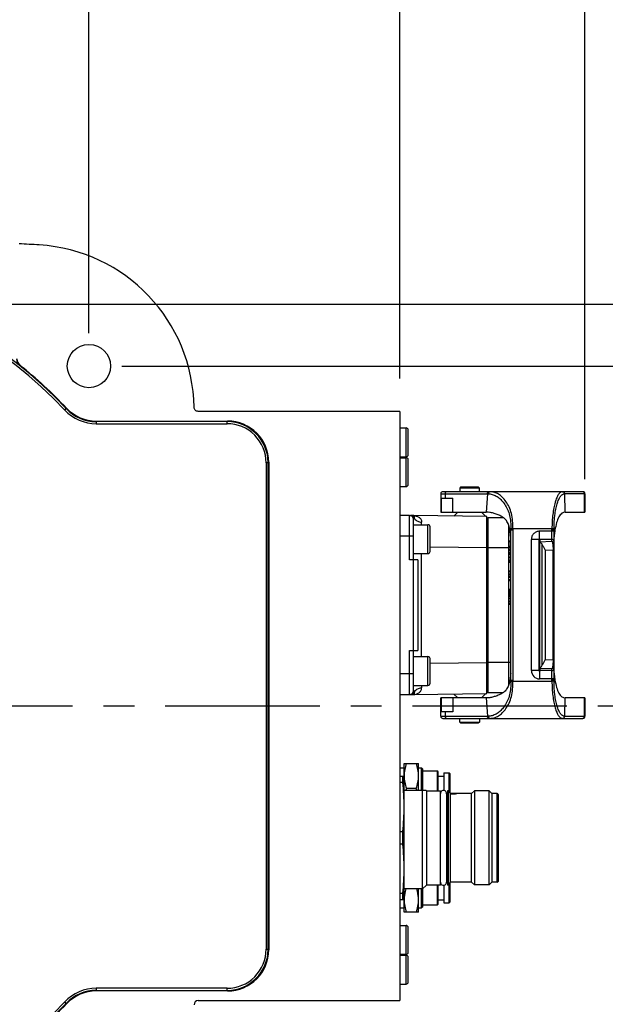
# Model space of a CAD drawing. Header units: millimetres. Extents: x 5828 to 6704, y 123 to 421.
# Tile 90 of 145: x 6426 to 6433, y 306 to 318. Entities that reach past the tile are written whole.
import ezdxf

# ---------------------------------------------------------------- set-up
doc = ezdxf.new("R2010")
doc.units = ezdxf.units.MM
doc.linetypes.add('CENTER', pattern=[0.6, 0.375, -0.075, 0.075, -0.075])
for name, color, linetype in [('中心线', 7, 'Continuous'), ('外形图', 7, 'Continuous'), ('尺寸标注', 7, 'Continuous')]:
    doc.layers.add(name, color=color, linetype=linetype)
doc.styles.add('微软雅黑', font='msyh.ttc', dxfattribs={"height": 1.5})
doc.dimstyles.new('尺寸标注_1_20比例', dxfattribs={"dimtxt": 1.5, "dimasz": 1.25, "dimexe": 0.5, "dimexo": 0.4, "dimgap": 0.5, "dimtad": 1, "dimdec": 1, "dimlfac": 20, "dimdsep": 46, "dimtxsty": '微软雅黑', "dimcen": 0.09, "dimadec": 0, "dimazin": 0, "dimtp": 0.01, "dimtm": 0.01, "dimtfac": 1, "dimtdec": 1, "dimtofl": 0, "dimtmove": 0, "dimatfit": 3, "dimfxl": 1, "dimtolj": 1, "dimarcsym": 0})

# ---------------------------------------------------------------- blocks, each defined once
blk = doc.blocks.new('*D1086')
at = {"layer": 'Defpoints', "color": 0}
for p in [(6426.729, 320.296), (6418.479, 313.64), (6426.729, 313.64)]:
    blk.add_point(p, dxfattribs=at)
at = {"layer": '尺寸标注', "color": 0, "lineweight": -2}
for p, q in [((6418.479, 314.04), (6418.479, 320.796)), ((6426.729, 314.04), (6426.729, 320.796)), ((6419.729, 320.296), (6425.479, 320.296))]:
    blk.add_line(p, q, dxfattribs=at)
at = {"layer": '尺寸标注', "color": 0}
for points in [[(6419.729, 320.505), (6419.729, 320.088), (6418.479, 320.296)], [(6425.479, 320.088), (6425.479, 320.505), (6426.729, 320.296)]]:
    blk.add_solid(points, dxfattribs=at)
at = {"layer": '尺寸标注', "color": 0, "insert": (6422.604, 321.576), "char_height": 1.5, "attachment_point": 5, "style": '微软雅黑'}
blk.add_mtext('\\A1;165', dxfattribs=at)
blk = doc.blocks.new('*D1087')
at = {"layer": 'Defpoints', "color": 0}
for p in [(6430.504, 323.641), (6430.504, 313.09), (6416.954, 309.515)]:
    blk.add_point(p, dxfattribs=at)
at = {"layer": '尺寸标注', "color": 0, "lineweight": -2}
for p, q in [((6416.954, 309.915), (6416.954, 324.141)), ((6430.504, 313.49), (6430.504, 324.141)), ((6418.204, 323.641), (6429.254, 323.641))]:
    blk.add_line(p, q, dxfattribs=at)
at = {"layer": '尺寸标注', "color": 0}
for points in [[(6418.204, 323.85), (6418.204, 323.433), (6416.954, 323.641)], [(6429.254, 323.433), (6429.254, 323.85), (6430.504, 323.641)]]:
    blk.add_solid(points, dxfattribs=at)
at = {"layer": '尺寸标注', "color": 0, "insert": (6423.729, 324.908), "char_height": 1.5, "attachment_point": 5, "style": '微软雅黑'}
blk.add_mtext('\\A1;271', dxfattribs=at)
blk = doc.blocks.new('*D1088')
at = {"layer": 'Defpoints', "color": 0}
for p in [(6432.749, 323.641), (6430.504, 313.09), (6432.749, 311.868)]:
    blk.add_point(p, dxfattribs=at)
at = {"layer": '尺寸标注', "color": 0, "lineweight": -2}
for p, q in [((6430.504, 313.49), (6430.504, 324.141)), ((6432.749, 312.268), (6432.749, 324.141)), ((6429.254, 323.641), (6428.004, 323.641)), ((6433.999, 323.641), (6438.417, 323.641))]:
    blk.add_line(p, q, dxfattribs=at)
at = {"layer": '尺寸标注', "color": 0}
for points in [[(6429.254, 323.433), (6429.254, 323.85), (6430.504, 323.641)], [(6433.999, 323.85), (6433.999, 323.433), (6432.749, 323.641)]]:
    blk.add_solid(points, dxfattribs=at)
at = {"layer": '尺寸标注', "color": 0, "insert": (6436.833, 324.904), "char_height": 1.5, "attachment_point": 5, "style": '微软雅黑'}
blk.add_mtext('\\A1;\\A1;45', dxfattribs=at)
blk = doc.blocks.new('*D1089')
at = {"layer": 'Defpoints', "color": 0}
for p in [(6426.729, 313.64), (6426.729, 305.39), (6437.725, 305.39)]:
    blk.add_point(p, dxfattribs=at)
at = {"layer": '尺寸标注', "color": 0, "lineweight": -2}
for p, q in [((6427.129, 313.64), (6438.225, 313.64)), ((6437.725, 312.39), (6437.725, 306.64)), ((6427.129, 305.39), (6438.225, 305.39))]:
    blk.add_line(p, q, dxfattribs=at)
at = {"layer": '尺寸标注', "color": 0}
for points in [[(6437.934, 312.39), (6437.517, 312.39), (6437.725, 313.64)], [(6437.517, 306.64), (6437.934, 306.64), (6437.725, 305.39)]]:
    blk.add_solid(points, dxfattribs=at)
at = {"layer": '尺寸标注', "color": 0, "insert": (6436.446, 309.515), "char_height": 1.5, "attachment_point": 5, "rotation": 90, "style": '微软雅黑'}
blk.add_mtext('\\A1;165', dxfattribs=at)
blk = doc.blocks.new('*D1090')
at = {"layer": 'Defpoints', "color": 0}
for p in [(6418.479, 314.39), (6418.479, 304.64), (6441.009, 304.64)]:
    blk.add_point(p, dxfattribs=at)
at = {"layer": '尺寸标注', "color": 0, "lineweight": -2}
for p, q in [((6418.879, 314.39), (6441.509, 314.39)), ((6441.009, 313.14), (6441.009, 305.89)), ((6418.879, 304.64), (6441.509, 304.64))]:
    blk.add_line(p, q, dxfattribs=at)
at = {"layer": '尺寸标注', "color": 0}
for points in [[(6441.217, 313.14), (6440.8, 313.14), (6441.009, 314.39)], [(6440.8, 305.89), (6441.217, 305.89), (6441.009, 304.64)]]:
    blk.add_solid(points, dxfattribs=at)
at = {"layer": '尺寸标注', "color": 0, "insert": (6439.729, 309.515), "char_height": 1.5, "attachment_point": 5, "rotation": 90, "style": '微软雅黑'}
blk.add_mtext('\\A1;\\A1;195±0.05', dxfattribs=at)

msp = doc.modelspace()

# ---------------------------------------------------------------- linework, layer by layer
at = {"layer": '中心线', "linetype": 'CENTER', "ltscale": 5}
msp.add_line((6394.656, 309.5148), (6434.3945, 309.5148), dxfattribs=at)
at = {"layer": '外形图', "color": 7, "linetype": 'Continuous'}
for p, q in [((6425.8921, 313.6488), (6425.8882, 313.6469)), ((6426.4527, 313.1232), (6426.4557, 313.1296)), ((6426.4344, 313.1061), (6426.4527, 313.1232)), ((6430.5043, 313.0898), (6428.0542, 313.0898)), ((6430.5043, 313.0898), (6430.5043, 305.9398)), ((6426.8173, 312.9652), (6426.8202, 312.9718)), ((6426.8173, 312.9652), (6426.8173, 312.9402)), ((6428.4048, 312.9652), (6426.8173, 312.9652)), ((6426.8173, 312.9402), (6428.4048, 312.9402)), ((6426.8202, 312.9718), (6428.4114, 312.9718)), ((6428.4114, 312.9718), (6428.4048, 312.9652)), ((6428.4048, 312.9402), (6428.4048, 312.9652)), ((6430.5043, 312.8898), (6430.5793, 312.8898)), ((6430.5793, 312.5398), (6430.5793, 312.8898)), ((6430.6043, 312.5648), (6430.6043, 312.8648)), ((6430.5043, 312.5398), (6430.5793, 312.5398)), ((6428.9048, 312.4653), (6428.8798, 312.4653)), ((6428.8798, 312.4653), (6428.8798, 306.5643)), ((6428.9048, 312.4653), (6428.9113, 312.4719)), ((6428.9048, 306.5643), (6428.9048, 312.4653)), ((6428.9113, 312.4719), (6428.9113, 306.5577)), ((6430.5043, 312.5273), (6430.5793, 312.5273)), ((6430.5793, 312.1773), (6430.5793, 312.5273)), ((6430.6043, 312.2023), (6430.6043, 312.5023)), ((6430.5043, 312.1773), (6430.5793, 312.1773)), ((6430.9993, 312.0898), (6431.5662, 312.0898)), ((6430.9993, 312.0898), (6430.9993, 311.8676)), ((6432.7243, 312.1148), (6431.0243, 312.1148)), ((6431.0525, 312.0898), (6431.0525, 312.0376)), ((6431.2393, 312.1698), (6431.2293, 312.1598)), ((6431.4693, 312.1598), (6431.2293, 312.1598)), ((6431.2293, 312.1598), (6431.2293, 312.1148)), ((6431.4593, 312.1698), (6431.2393, 312.1698)), ((6431.4693, 312.1598), (6431.4593, 312.1698)), ((6431.4693, 312.1148), (6431.4693, 312.1598)), ((6431.5662, 312.0898), (6431.5521, 311.8676)), ((6432.5008, 312.0897), (6432.5037, 312.0898)), ((6432.7493, 312.0898), (6432.5037, 312.0898)), ((6432.5101, 311.8676), (6432.5037, 312.0898)), ((6432.7435, 311.8676), (6432.7435, 312.0898)), ((6432.7493, 312.0898), (6432.7493, 311.8676)), ((6431.0053, 312.0376), (6431.1466, 312.0376)), ((6431.0053, 312.0376), (6431.0053, 311.8676)), ((6431.1466, 311.8676), (6431.1466, 312.0376)), ((6430.6193, 311.8243), (6430.5043, 311.8243)), ((6430.6193, 311.2898), (6430.6193, 311.8243)), ((6430.6693, 311.8243), (6430.6333, 311.8243)), ((6431.5568, 311.8148), (6430.6693, 311.8248)), ((6430.6694, 311.8248), (6430.6693, 311.8248)), ((6430.6697, 311.8248), (6430.6694, 311.8248)), ((6430.9993, 311.8676), (6431.5521, 311.8676)), ((6431.1565, 311.8193), (6431.2048, 311.8676)), ((6431.4938, 311.8676), (6431.5466, 311.8149)), ((6431.5568, 309.6648), (6431.5568, 311.8148)), ((6432.5101, 311.8676), (6432.7493, 311.8676)), ((6430.6693, 309.7048), (6430.6693, 311.7748)), ((6430.6693, 311.7148), (6430.8443, 311.7148)), ((6430.8443, 311.3648), (6430.8443, 311.7148)), ((6431.5568, 311.7511), (6431.5693, 311.7511)), ((6431.5693, 311.8036), (6431.7547, 311.8036)), ((6431.5693, 311.8036), (6431.5693, 309.6761)), ((6431.824, 309.7708), (6431.824, 311.7088)), ((6430.6693, 311.5748), (6430.5043, 311.5746)), ((6430.8693, 311.3898), (6430.8693, 311.6898)), ((6431.8738, 311.6648), (6431.8488, 311.6646)), ((6431.8489, 309.8286), (6431.8489, 311.651)), ((6432.3491, 311.6648), (6431.8738, 311.6648)), ((6431.8739, 311.6513), (6431.8739, 309.8283)), ((6432.3739, 311.6358), (6432.1988, 311.6358)), ((6432.3489, 311.5104), (6432.349, 311.6509)), ((6432.349, 311.6509), (6432.3739, 311.6509)), ((6432.3741, 311.6644), (6432.3491, 311.6648)), ((6432.3585, 311.6509), (6432.3666, 311.6509)), ((6432.372, 311.6509), (6432.3739, 311.6509)), ((6432.3739, 309.8287), (6432.3739, 311.6509)), ((6431.8314, 311.5203), (6431.8489, 311.5234)), ((6431.8314, 311.4416), (6431.8314, 311.5203)), ((6431.8489, 311.5138), (6431.8314, 311.5138)), ((6431.8489, 311.5041), (6431.8314, 311.5072)), ((6431.8314, 311.4547), (6431.8489, 311.4578)), ((6432.1881, 311.5355), (6432.0989, 311.5355)), ((6432.0989, 309.9441), (6432.0989, 311.5355)), ((6432.2089, 311.5305), (6432.1898, 311.532)), ((6432.1898, 311.532), (6432.1898, 309.9476)), ((6432.2089, 311.5278), (6432.1898, 311.5293)), ((6432.2089, 311.5251), (6432.1898, 311.5266)), ((6432.1898, 311.5239), (6432.2089, 311.5251)), ((6432.2089, 311.5225), (6432.1898, 311.5239)), ((6432.1898, 311.5212), (6432.2089, 311.5225)), ((6432.2089, 311.5198), (6432.1898, 311.5212)), ((6432.1898, 311.5185), (6432.2089, 311.5198)), ((6432.2089, 311.5171), (6432.1898, 311.5185)), ((6432.1898, 311.5158), (6432.2089, 311.5171)), ((6432.2089, 311.5144), (6432.1898, 311.5158)), ((6432.2089, 311.5117), (6432.1898, 311.5131)), ((6432.2089, 311.509), (6432.1898, 311.5105)), ((6432.2089, 311.5063), (6432.1898, 311.5078)), ((6432.1983, 311.5137), (6432.2089, 311.5144)), ((6432.1985, 311.511), (6432.2089, 311.5117)), ((6432.1986, 311.5083), (6432.2089, 311.509)), ((6432.3489, 311.536), (6432.1987, 311.536)), ((6432.1988, 311.5359), (6432.1987, 311.536)), ((6432.2089, 311.5332), (6432.1989, 311.534)), ((6432.1989, 311.534), (6432.1989, 311.532)), ((6432.1989, 311.5326), (6432.2089, 311.5332)), ((6432.1989, 311.5299), (6432.2089, 311.5305)), ((6432.1989, 311.5272), (6432.2089, 311.5278)), ((6432.3489, 311.5104), (6432.1989, 311.5039)), ((6432.1989, 311.5057), (6432.2089, 311.5063)), ((6432.1989, 311.5057), (6432.1989, 309.9739)), ((6432.2321, 310.0096), (6432.2321, 311.47)), ((6430.6693, 311.3648), (6430.8443, 311.3648)), ((6430.7667, 310.1148), (6430.7667, 311.3648)), ((6430.8693, 311.4476), (6431.5568, 311.4399)), ((6431.5693, 311.4361), (6431.5568, 311.4361)), ((6431.8489, 311.4336), (6431.5693, 311.4336)), ((6431.8489, 311.4481), (6431.8314, 311.4481)), ((6431.8489, 311.4385), (6431.8314, 311.4416)), ((6431.8489, 311.4184), (6431.8314, 311.4153)), ((6431.8314, 311.3497), (6431.8314, 311.4153)), ((6431.8489, 311.4145), (6431.8314, 311.4119)), ((6431.8489, 311.4118), (6431.8314, 311.4088)), ((6431.8489, 311.4022), (6431.8314, 311.4022)), ((6431.8314, 311.3759), (6431.8489, 311.3759)), ((6431.8476, 311.3553), (6431.8314, 311.3573)), ((6431.8489, 311.3466), (6431.8314, 311.3497)), ((6432.2666, 311.4048), (6432.3622, 311.4089)), ((6432.2666, 311.4048), (6432.2666, 310.0748)), ((6432.3739, 311.4089), (6432.3622, 311.4089)), ((6432.3622, 310.0707), (6432.3622, 311.4089)), ((6430.7193, 311.2898), (6430.6193, 311.2898)), ((6430.7193, 311.2898), (6430.7193, 310.1898)), ((6431.8314, 311.3234), (6431.8489, 311.3265)), ((6431.8314, 311.2578), (6431.8314, 311.3234)), ((6431.8489, 311.3169), (6431.8314, 311.3169)), ((6431.8314, 311.2841), (6431.8489, 311.2841)), ((6431.8476, 311.2635), (6431.8314, 311.2654)), ((6431.8489, 311.2547), (6431.8314, 311.2578)), ((6431.8314, 311.1528), (6431.8489, 311.1559)), ((6431.8314, 311.0741), (6431.8314, 311.1528)), ((6431.8489, 311.1463), (6431.8314, 311.1463)), ((6431.8314, 311.1134), (6431.8489, 311.1134)), ((6431.8489, 311.088), (6431.8314, 311.0901)), ((6431.8314, 311.0806), (6431.8489, 311.0775)), ((6431.8489, 311.071), (6431.8314, 311.0741)), ((6431.8314, 311.0478), (6431.8489, 311.0509)), ((6431.8314, 311.0347), (6431.8314, 311.0478)), ((6431.8489, 311.0413), (6431.8314, 311.0413)), ((6431.8489, 311.0316), (6431.8314, 311.0347)), ((6431.8489, 310.9328), (6431.8314, 310.9297)), ((6431.8314, 310.9297), (6431.8314, 310.8378)), ((6431.8489, 310.9203), (6431.8314, 310.9182)), ((6431.8489, 310.8903), (6431.8314, 310.8903)), ((6431.8489, 310.8603), (6431.8314, 310.8624)), ((6431.8489, 310.8479), (6431.8314, 310.8509)), ((6431.8477, 310.838), (6431.8314, 310.84)), ((6431.8489, 310.8347), (6431.8314, 310.8378)), ((6431.8314, 310.8247), (6431.8489, 310.8278)), ((6431.8314, 310.7459), (6431.8314, 310.8247)), ((6431.8489, 310.8181), (6431.8314, 310.8181)), ((6431.8314, 310.7853), (6431.8489, 310.7853)), ((6431.8489, 310.7599), (6431.8314, 310.762)), ((6431.8314, 310.7525), (6431.8489, 310.7494)), ((6431.8489, 310.7429), (6431.8314, 310.7459)), ((6430.6193, 310.1898), (6430.7193, 310.1898)), ((6430.6193, 309.6548), (6430.6193, 310.1898)), ((6430.6693, 310.1148), (6430.8443, 310.1148)), ((6430.8443, 309.7648), (6430.8443, 310.1148)), ((6430.8693, 309.7898), (6430.8693, 310.0898)), ((6431.5568, 310.0397), (6430.8693, 310.032)), ((6431.5568, 310.0436), (6431.5693, 310.0436)), ((6431.5693, 310.0461), (6431.8489, 310.0461)), ((6432.3622, 310.0707), (6432.2666, 310.0748)), ((6432.3622, 310.0707), (6432.3739, 310.0707)), ((6430.6693, 309.9048), (6430.5043, 309.905)), ((6432.1898, 309.9718), (6432.2089, 309.9733)), ((6432.1898, 309.9692), (6432.2089, 309.9706)), ((6432.1898, 309.9665), (6432.2089, 309.9679)), ((6432.1898, 309.9638), (6432.2089, 309.9652)), ((6432.2089, 309.9625), (6432.1898, 309.9638)), ((6432.1898, 309.9611), (6432.2089, 309.9625)), ((6432.2089, 309.9598), (6432.1898, 309.9611)), ((6432.1898, 309.9584), (6432.2089, 309.9598)), ((6432.2089, 309.9572), (6432.1898, 309.9584)), ((6432.1898, 309.9557), (6432.2089, 309.9572)), ((6432.2089, 309.9545), (6432.1898, 309.9557)), ((6432.1898, 309.953), (6432.2089, 309.9545)), ((6432.1898, 309.9503), (6432.2089, 309.9518)), ((6432.1898, 309.9476), (6432.2089, 309.9491)), ((6432.2089, 309.9652), (6432.1983, 309.9659)), ((6432.2089, 309.9679), (6432.1984, 309.9686)), ((6432.2089, 309.9706), (6432.1986, 309.9713)), ((6432.3489, 309.9436), (6432.1988, 309.9437)), ((6432.1989, 309.9757), (6432.3489, 309.9692)), ((6432.2089, 309.9733), (6432.1989, 309.9739)), ((6432.2089, 309.9518), (6432.1989, 309.9524)), ((6432.2089, 309.9491), (6432.1989, 309.9497)), ((6432.1989, 309.9476), (6432.1989, 309.9456)), ((6432.2089, 309.9464), (6432.1989, 309.947)), ((6432.1989, 309.9456), (6432.2089, 309.9464)), ((6432.3489, 309.8287), (6432.3489, 309.9692)), ((6431.8488, 309.815), (6431.8738, 309.8148)), ((6431.8738, 309.8148), (6432.3491, 309.8148)), ((6432.3739, 309.8438), (6432.1989, 309.8438)), ((6432.3741, 309.8152), (6432.3491, 309.8148)), ((6430.6693, 309.7648), (6430.8443, 309.7648)), ((6430.6693, 309.6548), (6431.5568, 309.6648)), ((6431.4938, 309.612), (6431.5466, 309.6647)), ((6431.5693, 309.7286), (6431.5568, 309.7286)), ((6431.7548, 309.6761), (6431.5693, 309.6761)), ((6430.5043, 309.6548), (6430.6693, 309.6548)), ((6430.6693, 309.6548), (6430.6694, 309.6548)), ((6430.6694, 309.6548), (6430.6697, 309.6548)), ((6431.5521, 309.612), (6430.9993, 309.612)), ((6430.9993, 309.3898), (6430.9993, 309.612)), ((6431.0053, 309.612), (6431.0053, 309.442)), ((6431.1466, 309.612), (6431.1466, 309.442)), ((6431.1565, 309.6603), (6431.2048, 309.612)), ((6431.5521, 309.612), (6431.5662, 309.3898)), ((6432.5037, 309.3898), (6432.5101, 309.612)), ((6432.7493, 309.612), (6432.5101, 309.612)), ((6432.7435, 309.3898), (6432.7435, 309.612)), ((6432.7493, 309.612), (6432.7493, 309.3898)), ((6431.1466, 309.442), (6431.0053, 309.442)), ((6431.0525, 309.442), (6431.0525, 309.3898)), ((6430.9993, 309.3898), (6431.5662, 309.3898)), ((6431.0243, 309.3648), (6432.7243, 309.3648)), ((6431.2293, 309.3198), (6431.2293, 309.3648)), ((6431.2293, 309.3198), (6431.4693, 309.3198)), ((6431.2393, 309.3098), (6431.2293, 309.3198)), ((6431.2393, 309.3098), (6431.4593, 309.3098)), ((6431.4693, 309.3198), (6431.4593, 309.3098)), ((6431.4693, 309.3648), (6431.4693, 309.3198)), ((6432.5037, 309.3898), (6432.5008, 309.3899)), ((6432.5037, 309.3898), (6432.7493, 309.3898)), ((6430.5043, 308.7648), (6430.5543, 308.7648)), ((6430.5543, 308.8179), (6430.7293, 308.8179)), ((6430.5543, 307.0117), (6430.5543, 308.8179)), ((6430.7293, 308.4948), (6430.7293, 308.8179)), ((6430.7293, 308.7648), (6430.7668, 308.7648)), ((6430.7668, 308.4948), (6430.7668, 308.7648)), ((6430.7818, 308.7498), (6430.7668, 308.7648)), ((6430.7818, 308.4948), (6430.7818, 308.7498)), ((6430.7818, 308.7273), (6430.9588, 308.7273)), ((6430.9588, 308.4873), (6430.9588, 308.7273)), ((6430.9688, 308.7173), (6430.9588, 308.7273)), ((6430.9688, 308.4873), (6430.9688, 308.7173)), ((6430.5043, 308.6648), (6430.5543, 308.6648)), ((6430.5393, 308.5874), (6430.5043, 308.5874)), ((6430.5393, 308.5874), (6430.5393, 308.6648)), ((6430.9688, 308.6648), (6431.0353, 308.6648)), ((6431.0353, 308.7023), (6431.1018, 308.7023)), ((6431.0353, 308.7023), (6431.0353, 308.4892)), ((6431.1018, 308.4741), (6431.1018, 308.7023)), ((6431.1118, 308.6923), (6431.1018, 308.7023)), ((6431.1118, 308.456), (6431.1118, 308.6923)), ((6430.5543, 308.4948), (6430.8193, 308.4948)), ((6430.7023, 308.5148), (6430.5814, 308.5148)), ((6430.7793, 307.2948), (6430.7793, 308.4948)), ((6430.8193, 308.4948), (6430.8268, 308.4873)), ((6430.8268, 308.4873), (6430.9943, 308.4873)), ((6430.8268, 308.4873), (6430.8268, 307.3423)), ((6430.9943, 307.3423), (6430.9943, 308.4873)), ((6431.0943, 308.4873), (6431.0793, 308.4873)), ((6431.0793, 308.4873), (6431.0793, 307.3423)), ((6431.0943, 307.3423), (6431.0943, 308.4873)), ((6431.0993, 308.4786), (6431.0943, 308.4873)), ((6431.1034, 308.4712), (6431.0993, 308.4786)), ((6431.1082, 308.4626), (6431.1034, 308.4712)), ((6431.4068, 308.4848), (6431.3743, 308.4523)), ((6431.5868, 308.4848), (6431.4068, 308.4848)), ((6431.4068, 308.4848), (6431.4068, 307.3448)), ((6431.6193, 308.4523), (6431.5868, 308.4848)), ((6431.5868, 307.3448), (6431.5868, 308.4848)), ((6431.0693, 308.4521), (6431.0693, 307.3775)), ((6431.0793, 308.4373), (6431.0693, 308.4373)), ((6431.1142, 308.4518), (6431.1082, 308.4626)), ((6431.1993, 308.4518), (6431.1141, 308.4518)), ((6431.1145, 308.451), (6431.1145, 307.3773)), ((6431.3743, 308.4523), (6431.1993, 308.4523)), ((6431.3743, 307.3773), (6431.3743, 308.4523)), ((6431.6843, 308.4523), (6431.6193, 308.4523)), ((6431.6193, 308.4523), (6431.6193, 307.3773)), ((6431.6843, 307.3773), (6431.6843, 308.4523)), ((6431.6943, 308.4423), (6431.6943, 307.3873)), ((6430.5043, 307.9922), (6430.5393, 307.9922)), ((6430.5393, 307.8374), (6430.5393, 307.9922)), ((6430.5393, 307.8374), (6430.5043, 307.8374)), ((6431.0793, 307.3923), (6431.0693, 307.3923)), ((6430.7793, 307.2948), (6430.5543, 307.2948)), ((6430.7293, 307.0117), (6430.7293, 307.2948)), ((6430.7668, 307.0648), (6430.7668, 307.2948)), ((6430.7793, 307.2948), (6430.8268, 307.3423)), ((6430.7818, 307.0798), (6430.7818, 307.2973)), ((6430.9943, 307.3423), (6430.8268, 307.3423)), ((6430.9588, 307.1023), (6430.9588, 307.3423)), ((6430.9688, 307.1123), (6430.9688, 307.3423)), ((6431.0353, 307.3404), (6431.0353, 307.1273)), ((6431.0943, 307.3423), (6431.0793, 307.3423)), ((6431.1145, 307.3773), (6431.0943, 307.3423)), ((6431.1018, 307.1273), (6431.1018, 307.3553)), ((6431.1118, 307.1373), (6431.1118, 307.3726)), ((6431.3743, 307.3773), (6431.1145, 307.3773)), ((6431.4068, 307.3448), (6431.3743, 307.3773)), ((6431.5868, 307.3448), (6431.4068, 307.3448)), ((6431.6193, 307.3773), (6431.5868, 307.3448)), ((6431.6843, 307.3773), (6431.6193, 307.3773)), ((6430.5043, 307.2422), (6430.5393, 307.2422)), ((6430.5543, 307.1648), (6430.5043, 307.1648)), ((6430.5393, 307.1648), (6430.5393, 307.2422)), ((6430.9688, 307.1648), (6431.0353, 307.1648)), ((6430.5043, 307.0648), (6430.5543, 307.0648)), ((6430.7293, 307.0648), (6430.7668, 307.0648)), ((6430.7818, 307.0798), (6430.7668, 307.0648)), ((6430.7818, 307.1023), (6430.9588, 307.1023)), ((6430.9688, 307.1123), (6430.9588, 307.1023)), ((6431.0353, 307.1273), (6431.1018, 307.1273)), ((6431.1118, 307.1373), (6431.1018, 307.1273)), ((6430.7293, 307.0117), (6430.5543, 307.0117)), ((6430.5043, 306.8523), (6430.5793, 306.8523)), ((6430.5793, 306.5023), (6430.5793, 306.8523)), ((6430.6043, 306.5273), (6430.6043, 306.8273)), ((6428.8798, 306.5643), (6428.9048, 306.5643)), ((6428.9113, 306.5577), (6428.9048, 306.5643)), ((6430.5043, 306.5023), (6430.5793, 306.5023)), ((6430.5043, 306.4898), (6430.5793, 306.4898)), ((6430.5793, 306.1398), (6430.5793, 306.4898)), ((6430.6043, 306.1648), (6430.6043, 306.4648)), ((6428.4048, 306.0894), (6426.8173, 306.0894)), ((6426.8173, 306.0894), (6426.8173, 306.0644)), ((6428.4048, 306.0644), (6428.4048, 306.0894)), ((6430.5043, 306.1398), (6430.5793, 306.1398)), ((6426.8173, 306.0644), (6428.4048, 306.0644)), ((6426.8173, 306.0644), (6426.8202, 306.0578)), ((6428.4114, 306.0578), (6426.8202, 306.0578)), ((6428.4048, 306.0644), (6428.4114, 306.0578)), ((6426.4527, 305.9064), (6426.4344, 305.9235)), ((6426.4527, 305.9064), (6426.4557, 305.9)), ((6428.0542, 305.9398), (6430.5043, 305.9398))]:
    msp.add_line(p, q, dxfattribs=at)
msp.add_circle((6426.7293, 313.6398), 0.2629, dxfattribs=at)
for centre, radius, start, end in [((6422.4793, 255.2197), 60, 86.515301, 86.749989), ((6426.0047, 313.1129), 1.9996, 0.72686, 86.51597), ((6422.6043, 309.5148), 5.2754, 43.15717, 316.84283), ((6422.6043, 309.5148), 5.2504, 43.15717, 316.84283), ((6425.9504, 313.7252), 0.1, 179.99253, 231.53305), ((6425.9543, 313.7271), 0.1, 179.99413, 231.51069), ((6422.6043, 309.5148), 5.282, 43.18531, 51.505), ((6426.8202, 313.4717), 0.4999, 223.1849, 270.00047), ((6426.8173, 313.4651), 0.5249, 223.15671, 270.0005), ((6426.8173, 313.4651), 0.4999, 223.15642, 270.00075), ((6428.4048, 312.4706), 0.4946, 89.62658, 90.00059), ((6428.4049, 312.4653), 0.4749, 359.99564, 90.00432), ((6428.4049, 312.4653), 0.4999, 0.36786, 89.63213), ((6430.5793, 312.8648), 0.025, 0, 90), ((6430.5793, 312.5648), 0.025, 270, 0), ((6428.4102, 312.4653), 0.4946, 359.99931, 0.37346), ((6430.5793, 312.5023), 0.025, 0, 90), ((6430.5793, 312.2023), 0.025, 270, 0), ((6431.0243, 312.0898), 0.025, 90, 180), ((6432.7243, 312.0898), 0.025, 0, 90.00018), ((6430.6193, 311.7748), 0.05, 359.99944, 90), ((6430.744, 311.8301), 0.0759, 210.54548, 215.7321), ((6430.8443, 311.6898), 0.025, 0, 90), ((6435.296, 311.6857), 3.4472, 180.35057, 180.57751), ((6438.1231, 311.583), 5.7496, 179.18883, 179.32337), ((6433.6925, 311.4296), 1.3252, 170.90078, 171.10242), ((6433.595, 311.4453), 1.2264, 170.44109, 170.9029), ((6432.349, 311.511), 0.025, 0.06996, 90.06978), ((6432.349, 311.4855), 0.025, 0.06996, 90.06978), ((6430.8443, 311.3898), 0.025, 270, 0), ((6430.8443, 310.0898), 0.025, 0, 90), ((6432.1991, 309.944), 0.1001, 179.92866, 269.92175), ((6432.1892, 309.7755), 0.1686, 88.87875, 89.59597), ((6432.1907, 309.9334), 0.00902, 14.24164, 21.39582), ((6432.1904, 309.9334), 0.00935, 6.3846, 14.22207), ((6432.1898, 309.9333), 0.00994, 357.83095, 6.34761), ((6432.349, 309.9941), 0.025, 269.93022, 359.93004), ((6432.349, 309.9686), 0.025, 269.93022, 359.93004), ((6430.8443, 309.7898), 0.025, 270, 0), ((6435.2899, 309.7939), 3.4412, 179.42195, 179.64939), ((6437.9805, 309.8948), 5.607, 180.67584, 180.81375), ((6433.6903, 310.0496), 1.323, 188.89319, 189.11639), ((6433.5913, 310.0337), 1.2227, 189.11481, 189.55898), ((6430.6193, 309.7048), 0.05, 270, 0.00073), ((6430.7437, 309.6499), 0.0755, 144.38703, 149.59907), ((6445.3312, 309.8214), 14.5646, 180.22957, 180.34414), ((6431.0243, 309.3898), 0.025, 180, 270), ((6432.7243, 309.3898), 0.025, 270, 0), ((6430.943, 308.6664), 0.3887, 180.00005, 180.22832), ((6431.214, 308.3037), 0.6669, 161.54588, 163.33706), ((6430.0696, 308.3037), 0.6669, 16.66294, 18.45412), ((6431.0318, 308.4523), 0.0375, 357.0724, 180.29152), ((6431.6843, 308.4423), 0.01, 0, 90), ((6431.0318, 307.3773), 0.0375, 179.70848, 2.9276), ((6431.6843, 307.3873), 0.01, 270, 0), ((6430.943, 307.1632), 0.3887, 179.77167, 179.99995), ((6430.5793, 306.8273), 0.025, 0, 90), ((6428.4049, 306.5643), 0.4749, 269.99558, 0.00438), ((6428.4049, 306.5643), 0.4999, 270.36781, 359.63219), ((6428.4102, 306.5643), 0.4946, 359.62663, 0.00059), ((6430.5793, 306.5273), 0.025, 270, 0), ((6430.5793, 306.4648), 0.025, 0, 90), ((6426.8173, 305.5645), 0.5249, 89.99954, 136.84333), ((6430.5793, 306.1648), 0.025, 270, 0), ((6426.8173, 305.5645), 0.4999, 89.99924, 136.84358), ((6426.8202, 305.5579), 0.4999, 89.99953, 136.8151), ((6428.4048, 306.559), 0.4946, 269.99932, 270.37341), ((6422.6043, 309.5148), 5.282, 308.495, 316.81469), ((6428.0542, 305.8898), 0.05, 89.99856, 179.26134)]:
    msp.add_arc(centre, radius, start, end, dxfattribs=at)
for centre, major_axis in [((6428.4112, 312.4717), (0.3537, 0.3537)), ((6428.4112, 306.5579), (0.3537, -0.3537))]:
    msp.add_ellipse(centre, major_axis=major_axis, ratio=0.9996955, start_param=-0.7852433, end_param=0.7852433, dxfattribs=at)
for points, knots in [([(6428.0542, 313.0898), (6428.0416, 313.0898), (6428.0156, 313.1), (6428.0046, 313.1257), (6428.0042, 313.1382)], [0, 0, 0, 0, 0.4999565, 1, 1, 1, 1]), ([(6431.0737, 312.1148), (6431.0709, 312.1148), (6431.0652, 312.1134), (6431.0557, 312.1057), (6431.0525, 312.096), (6431.0525, 312.0898)], [0, 0, 0, 0, 0.2326056, 0.4770204, 1, 1, 1, 1]), ([(6431.5662, 312.0898), (6431.5662, 312.096), (6431.5693, 312.1057), (6431.5788, 312.1134), (6431.5846, 312.1148), (6431.5874, 312.1148)], [0, 0, 0, 0, 0.5229787, 0.7673858, 1, 1, 1, 1]), ([(6431.5827, 312.1074), (6431.5816, 312.1062), (6431.5781, 312.1009), (6431.5766, 312.0943), (6431.5766, 312.0896)], [0, 0, 0, 0, 0.2555415, 1, 1, 1, 1]), ([(6431.5766, 312.0896), (6431.5926, 312.0893), (6431.6256, 312.0842), (6431.6733, 312.0636), (6431.7189, 312.0308), (6431.7605, 311.9855), (6431.7972, 311.9294), (6431.8263, 311.8629), (6431.8452, 311.7872), (6431.8479, 311.7336), (6431.8484, 311.7061)], [0, 0, 0, 0, 0.0930648, 0.1920321, 0.2999842, 0.4183465, 0.5480571, 0.6889454, 0.8396284, 1, 1, 1, 1]), ([(6431.5976, 312.1148), (6431.5949, 312.1148), (6431.5892, 312.1135), (6431.5846, 312.1097), (6431.5827, 312.1074)], [0, 0, 0, 0, 0.4668617, 1, 1, 1, 1]), ([(6431.8738, 311.6648), (6431.8747, 311.6967), (6431.8731, 311.7592), (6431.8598, 311.8492), (6431.8312, 311.9287), (6431.7937, 311.9954), (6431.7497, 312.048), (6431.7011, 312.0859), (6431.6501, 312.1093), (6431.6146, 312.1148), (6431.5976, 312.1148)], [0, 0, 0, 0, 0.1644546, 0.3215913, 0.4665375, 0.597215, 0.7137667, 0.8180822, 0.9121707, 1, 1, 1, 1]), ([(6432.4768, 312.1148), (6432.4726, 312.1148), (6432.4638, 312.1133), (6432.4513, 312.1065), (6432.4392, 312.0958), (6432.4224, 312.0747), (6432.4035, 312.0379), (6432.385, 311.9828), (6432.3696, 311.9153), (6432.358, 311.8378), (6432.3511, 311.7531), (6432.3493, 311.6946), (6432.3491, 311.6648)], [0, 0, 0, 0, 0.0256725, 0.0536556, 0.0860725, 0.1240481, 0.218236, 0.3374544, 0.4799119, 0.6416354, 0.8172186, 1, 1, 1, 1]), ([(6432.3741, 311.6644), (6432.3749, 311.7194), (6432.3783, 311.7993), (6432.3942, 311.9), (6432.4095, 311.9637), (6432.4279, 312.016), (6432.4466, 312.0509), (6432.4633, 312.0711), (6432.4784, 312.0841), (6432.4921, 312.0895), (6432.5008, 312.0897)], [0, 0, 0, 0, 0.3543521, 0.5148719, 0.6569672, 0.7763696, 0.8716983, 0.9106183, 0.9442975, 1, 1, 1, 1]), ([(6432.4768, 312.1148), (6432.4783, 312.1148), (6432.4845, 312.1142), (6432.4905, 312.1109), (6432.4938, 312.1075)], [0, 0, 0, 0, 0.2339563, 1, 1, 1, 1]), ([(6432.5037, 312.0898), (6432.5037, 312.0961), (6432.4988, 312.1092), (6432.4859, 312.1148), (6432.4797, 312.1148)], [0, 0, 0, 0, 0.5076106, 1, 1, 1, 1]), ([(6432.4938, 312.1075), (6432.4949, 312.1063), (6432.4989, 312.1011), (6432.5008, 312.0945), (6432.5008, 312.0897)], [0, 0, 0, 0, 0.262463, 1, 1, 1, 1]), ([(6432.7435, 312.0898), (6432.7435, 312.0961), (6432.7386, 312.1092), (6432.7257, 312.1148), (6432.7195, 312.1148)], [0, 0, 0, 0, 0.506982, 1, 1, 1, 1]), ([(6430.6786, 311.7915), (6430.6754, 311.8009), (6430.6632, 311.8182), (6430.643, 311.8248), (6430.6333, 311.8248)], [0, 0, 0, 0, 0.5053097, 1, 1, 1, 1]), ([(6430.6693, 311.8248), (6430.6805, 311.8247), (6430.7029, 311.8214), (6430.7339, 311.8071), (6430.7551, 311.7865), (6430.7651, 311.7646), (6430.7668, 311.7521), (6430.7668, 311.7456)], [0, 0, 0, 0, 0.2414419, 0.4834124, 0.7309706, 0.8607983, 1, 1, 1, 1]), ([(6430.6786, 311.7915), (6430.6809, 311.7968), (6430.6835, 311.8058), (6430.6811, 311.8172), (6430.6761, 311.8233), (6430.6717, 311.8247), (6430.6697, 311.8248)], [0, 0, 0, 0, 0.4347608, 0.6738084, 0.8478114, 1, 1, 1, 1]), ([(6431.8383, 311.6495), (6431.8351, 311.6684), (6431.8274, 311.7046), (6431.8055, 311.7542), (6431.7719, 311.7937), (6431.7294, 311.8208), (6431.6841, 311.8403), (6431.6386, 311.8549), (6431.5947, 311.8647), (6431.5659, 311.8676), (6431.5521, 311.8676)], [0, 0, 0, 0, 0.1455813, 0.280157, 0.4069608, 0.532988, 0.6589357, 0.7811225, 0.8956429, 1, 1, 1, 1]), ([(6432.5101, 311.8676), (6432.496, 311.8676), (6432.4632, 311.8533), (6432.4282, 311.8052), (6432.4022, 311.7344), (6432.3907, 311.6794), (6432.3856, 311.6489)], [0, 0, 0, 0, 0.1589341, 0.3706971, 0.6536425, 1, 1, 1, 1]), ([(6430.6693, 311.7748), (6430.6693, 311.7762), (6430.6706, 311.7827), (6430.675, 311.7879), (6430.6786, 311.7915)], [0, 0, 0, 0, 0.2175738, 1, 1, 1, 1]), ([(6430.6824, 311.7857), (6430.6916, 311.7729), (6430.7185, 311.7526), (6430.7507, 311.746), (6430.7668, 311.7456)], [0, 0, 0, 0, 0.4944804, 1, 1, 1, 1]), ([(6430.7667, 311.7165), (6430.7667, 311.7191), (6430.7667, 311.7288), (6430.7668, 311.7385), (6430.7668, 311.7456)], [0, 0, 0, 0, 0.262666, 1, 1, 1, 1]), ([(6431.8489, 311.5676), (6431.8481, 311.5746), (6431.8449, 311.6019), (6431.8416, 311.6292), (6431.8383, 311.6495)], [0, 0, 0, 0, 0.2528108, 1, 1, 1, 1]), ([(6431.8489, 311.651), (6431.849, 311.6511), (6431.8498, 311.6508), (6431.8511, 311.6511), (6431.8535, 311.651), (6431.8565, 311.6511), (6431.8602, 311.6511), (6431.8661, 311.6512), (6431.8707, 311.6512), (6431.8739, 311.6513)], [0, 0, 0, 0, 0.0197841, 0.0769672, 0.1696187, 0.2939019, 0.4452339, 0.6179482, 1, 1, 1, 1]), ([(6432.1988, 311.6358), (6432.1858, 311.6358), (6432.1595, 311.6305), (6432.1263, 311.6081), (6432.1041, 311.5748), (6432.0989, 311.5485), (6432.0989, 311.5355)], [0, 0, 0, 0, 0.2500692, 0.4999946, 0.7499743, 1, 1, 1, 1]), ([(6432.1989, 311.5424), (6432.1989, 311.5474), (6432.1989, 311.5785), (6432.1988, 311.6096), (6432.1988, 311.6358)], [0, 0, 0, 0, 0.1589319, 1, 1, 1, 1]), ([(6432.3832, 311.6346), (6432.3824, 311.6291), (6432.379, 311.6068), (6432.3761, 311.5845), (6432.3739, 311.5676)], [0, 0, 0, 0, 0.2475082, 1, 1, 1, 1]), ([(6432.1987, 311.536), (6432.1986, 311.5362), (6432.1983, 311.5372), (6432.1987, 311.5351), (6432.1983, 311.5356), (6432.198, 311.5355), (6432.1974, 311.5356), (6432.1966, 311.5355), (6432.1954, 311.5355), (6432.1939, 311.5355), (6432.1915, 311.5355), (6432.1895, 311.5355), (6432.1881, 311.5355)], [0, 0, 0, 0, 0.0474217, 0.1384031, 0.154081, 0.1802876, 0.2118922, 0.291161, 0.3916681, 0.5131499, 0.655289, 1, 1, 1, 1]), ([(6432.1989, 311.5355), (6432.1989, 311.5356), (6432.1989, 311.5357), (6432.1989, 311.5358), (6432.1988, 311.5359)], [0, 0, 0, 0, 0.4753271, 1, 1, 1, 1]), ([(6432.1989, 311.536), (6432.1989, 311.5363), (6432.1989, 311.5384), (6432.1989, 311.5406), (6432.1989, 311.5424)], [0, 0, 0, 0, 0.1235981, 1, 1, 1, 1]), ([(6432.2321, 311.47), (6432.2301, 311.4743), (6432.2226, 311.4881), (6432.2098, 311.5006), (6432.1989, 311.5032)], [0, 0, 0, 0, 0.2988106, 1, 1, 1, 1]), ([(6432.2321, 311.47), (6432.2346, 311.4648), (6432.2405, 311.4543), (6432.2527, 311.433), (6432.2616, 311.4163), (6432.2666, 311.4048)], [0, 0, 0, 0, 0.2337153, 0.487585, 1, 1, 1, 1]), ([(6432.3489, 311.5104), (6432.35, 311.5098), (6432.3519, 311.5066), (6432.3541, 311.5004), (6432.3561, 311.491), (6432.3589, 311.4732), (6432.3613, 311.4455), (6432.3621, 311.4218), (6432.3622, 311.4089)], [0, 0, 0, 0, 0.0367075, 0.1009213, 0.193259, 0.3131916, 0.6253671, 1, 1, 1, 1]), ([(6432.2321, 310.0096), (6432.2346, 310.0148), (6432.2405, 310.0253), (6432.2527, 310.0466), (6432.2616, 310.0633), (6432.2666, 310.0748)], [0, 0, 0, 0, 0.2337161, 0.4875857, 1, 1, 1, 1]), ([(6432.3622, 310.0707), (6432.3621, 310.0578), (6432.3613, 310.0341), (6432.3589, 310.0064), (6432.3561, 309.9886), (6432.354, 309.9792), (6432.3519, 309.973), (6432.35, 309.9698), (6432.3489, 309.9692)], [0, 0, 0, 0, 0.3746014, 0.6867744, 0.8066956, 0.8990595, 0.9630051, 1, 1, 1, 1]), ([(6431.8489, 309.912), (6431.8481, 309.9051), (6431.8449, 309.8777), (6431.8416, 309.8504), (6431.8383, 309.8301)], [0, 0, 0, 0, 0.252809, 1, 1, 1, 1]), ([(6432.1904, 309.9441), (6432.1781, 309.9442), (6432.1476, 309.944), (6432.1171, 309.9441), (6432.0989, 309.9441)], [0, 0, 0, 0, 0.4033436, 1, 1, 1, 1]), ([(6432.1987, 309.9437), (6432.1985, 309.9438), (6432.1964, 309.944), (6432.1943, 309.944), (6432.1925, 309.9441)], [0, 0, 0, 0, 0.1186086, 1, 1, 1, 1]), ([(6432.1979, 309.9432), (6432.1975, 309.9429), (6432.1969, 309.9424), (6432.1963, 309.9418), (6432.1963, 309.9416)], [0, 0, 0, 0, 0.7404615, 1, 1, 1, 1]), ([(6432.1997, 309.9329), (6432.1997, 309.9306), (6432.1981, 309.9254), (6432.1989, 309.9168), (6432.1992, 309.9069), (6432.1988, 309.8915), (6432.199, 309.8703), (6432.1991, 309.8529), (6432.1989, 309.8438)], [0, 0, 0, 0, 0.0798328, 0.1763216, 0.2883951, 0.4138781, 0.6954653, 1, 1, 1, 1]), ([(6432.1989, 309.9441), (6432.1989, 309.944), (6432.1989, 309.9439), (6432.1989, 309.9438), (6432.1988, 309.9438)], [0, 0, 0, 0, 0.480279, 1, 1, 1, 1]), ([(6432.1989, 309.9764), (6432.2022, 309.9772), (6432.2171, 309.9837), (6432.2268, 309.9982), (6432.2321, 310.0096)], [0, 0, 0, 0, 0.2115188, 1, 1, 1, 1]), ([(6432.3739, 309.912), (6432.3747, 309.9063), (6432.3776, 309.884), (6432.3806, 309.8617), (6432.3832, 309.8451)], [0, 0, 0, 0, 0.2515728, 1, 1, 1, 1]), ([(6431.8383, 309.8301), (6431.8351, 309.8112), (6431.8274, 309.775), (6431.8055, 309.7255), (6431.7719, 309.6859), (6431.7294, 309.6589), (6431.6841, 309.6393), (6431.6386, 309.6247), (6431.5947, 309.6149), (6431.5659, 309.612), (6431.5521, 309.612)], [0, 0, 0, 0, 0.1455827, 0.2801594, 0.406962, 0.5329878, 0.6589362, 0.7811226, 0.8956433, 1, 1, 1, 1]), ([(6431.5976, 309.3648), (6431.6146, 309.3648), (6431.6501, 309.3703), (6431.7011, 309.3937), (6431.7497, 309.4316), (6431.7937, 309.4843), (6431.8312, 309.5509), (6431.8598, 309.6304), (6431.8731, 309.7204), (6431.8747, 309.7829), (6431.8738, 309.8148)], [0, 0, 0, 0, 0.0878291, 0.1819175, 0.2862332, 0.4027848, 0.5334624, 0.6784087, 0.8355454, 1, 1, 1, 1]), ([(6431.8489, 309.8286), (6431.849, 309.8285), (6431.8498, 309.8288), (6431.8511, 309.8285), (6431.8535, 309.8286), (6431.8565, 309.8285), (6431.8602, 309.8285), (6431.8661, 309.8284), (6431.8707, 309.8284), (6431.8739, 309.8283)], [0, 0, 0, 0, 0.0197777, 0.0769599, 0.1696119, 0.2938961, 0.4452294, 0.6179452, 1, 1, 1, 1]), ([(6432.3739, 309.8287), (6432.3738, 309.8288), (6432.3731, 309.8285), (6432.3717, 309.8288), (6432.3694, 309.8286), (6432.3664, 309.8287), (6432.3626, 309.8287), (6432.3567, 309.8287), (6432.3521, 309.8287), (6432.3489, 309.8287)], [0, 0, 0, 0, 0.0198317, 0.0770579, 0.1697391, 0.2940356, 0.4453623, 0.6180527, 1, 1, 1, 1]), ([(6432.3491, 309.8148), (6432.3493, 309.785), (6432.3511, 309.7265), (6432.358, 309.6418), (6432.3696, 309.5643), (6432.385, 309.4968), (6432.4035, 309.4417), (6432.4224, 309.4049), (6432.4392, 309.3838), (6432.4513, 309.3731), (6432.4638, 309.3664), (6432.4726, 309.3648), (6432.4768, 309.3648)], [0, 0, 0, 0, 0.1827814, 0.3583648, 0.5200881, 0.6625457, 0.781764, 0.8759519, 0.9139275, 0.9463444, 0.9743275, 1, 1, 1, 1]), ([(6432.5008, 309.3899), (6432.4921, 309.3901), (6432.4784, 309.3955), (6432.4633, 309.4086), (6432.4466, 309.4287), (6432.4279, 309.4636), (6432.4095, 309.5159), (6432.3942, 309.5796), (6432.3783, 309.6803), (6432.3749, 309.7602), (6432.3741, 309.8152)], [0, 0, 0, 0, 0.0557025, 0.0893817, 0.1283017, 0.2236304, 0.3430328, 0.4851281, 0.6456479, 1, 1, 1, 1]), ([(6432.3856, 309.8307), (6432.3907, 309.8002), (6432.4022, 309.7452), (6432.4282, 309.6745), (6432.4632, 309.6263), (6432.496, 309.612), (6432.5101, 309.612)], [0, 0, 0, 0, 0.3463658, 0.6293135, 0.8410675, 1, 1, 1, 1]), ([(6430.6786, 309.6881), (6430.6754, 309.6787), (6430.6632, 309.6615), (6430.643, 309.6548), (6430.6333, 309.6548)], [0, 0, 0, 0, 0.5053098, 1, 1, 1, 1]), ([(6430.6693, 309.6548), (6430.6805, 309.6549), (6430.7029, 309.6582), (6430.734, 309.6725), (6430.755, 309.6931), (6430.7653, 309.715), (6430.7669, 309.7275), (6430.7668, 309.734)], [0, 0, 0, 0, 0.2415986, 0.4834078, 0.7308928, 0.8609547, 1, 1, 1, 1]), ([(6430.6786, 309.6881), (6430.6773, 309.6894), (6430.673, 309.6941), (6430.6693, 309.7002), (6430.6693, 309.7048)], [0, 0, 0, 0, 0.290769, 1, 1, 1, 1]), ([(6430.6697, 309.6548), (6430.6717, 309.6549), (6430.6761, 309.6563), (6430.6811, 309.6624), (6430.6835, 309.6738), (6430.6809, 309.6828), (6430.6786, 309.6881)], [0, 0, 0, 0, 0.1522356, 0.3263721, 0.5656408, 1, 1, 1, 1]), ([(6430.6824, 309.6939), (6430.6916, 309.7068), (6430.7185, 309.727), (6430.7507, 309.7336), (6430.7668, 309.734)], [0, 0, 0, 0, 0.4945005, 1, 1, 1, 1]), ([(6431.8484, 309.7735), (6431.8479, 309.746), (6431.8452, 309.6924), (6431.8263, 309.6167), (6431.7972, 309.5502), (6431.7605, 309.4941), (6431.7189, 309.4488), (6431.6733, 309.416), (6431.6256, 309.3954), (6431.5926, 309.3903), (6431.5766, 309.39)], [0, 0, 0, 0, 0.1603716, 0.3110547, 0.451943, 0.5816536, 0.7000159, 0.8079679, 0.9069353, 1, 1, 1, 1]), ([(6431.0525, 309.3898), (6431.0525, 309.3836), (6431.0557, 309.3739), (6431.0652, 309.3662), (6431.0709, 309.3648), (6431.0737, 309.3648)], [0, 0, 0, 0, 0.522981, 0.7673973, 1, 1, 1, 1]), ([(6431.5874, 309.3648), (6431.5846, 309.3648), (6431.5788, 309.3662), (6431.5693, 309.3739), (6431.5662, 309.3836), (6431.5662, 309.3898)], [0, 0, 0, 0, 0.2326111, 0.4770186, 1, 1, 1, 1]), ([(6431.5766, 309.39), (6431.5766, 309.3854), (6431.5786, 309.376), (6431.5854, 309.3688), (6431.5895, 309.3667)], [0, 0, 0, 0, 0.5058249, 1, 1, 1, 1]), ([(6431.5895, 309.3667), (6431.5901, 309.3664), (6431.5927, 309.3653), (6431.5955, 309.3648), (6431.5976, 309.3648)], [0, 0, 0, 0, 0.2648914, 1, 1, 1, 1]), ([(6432.4768, 309.3648), (6432.4783, 309.3648), (6432.4845, 309.3654), (6432.4905, 309.3687), (6432.4938, 309.3722)], [0, 0, 0, 0, 0.2339505, 1, 1, 1, 1]), ([(6432.4797, 309.3648), (6432.4859, 309.3648), (6432.4988, 309.3704), (6432.5037, 309.3835), (6432.5037, 309.3898)], [0, 0, 0, 0, 0.492374, 1, 1, 1, 1]), ([(6432.4938, 309.3722), (6432.495, 309.3734), (6432.4989, 309.3785), (6432.5008, 309.3851), (6432.5008, 309.3899)], [0, 0, 0, 0, 0.2624767, 1, 1, 1, 1]), ([(6432.7195, 309.3648), (6432.7257, 309.3648), (6432.7386, 309.3704), (6432.7435, 309.3835), (6432.7435, 309.3898)], [0, 0, 0, 0, 0.4930181, 1, 1, 1, 1]), ([(6430.5814, 308.8179), (6430.5732, 308.7934), (6430.5596, 308.7436), (6430.5543, 308.692), (6430.5543, 308.6664)], [0, 0, 0, 0, 0.5018469, 1, 1, 1, 1]), ([(6430.7293, 308.6664), (6430.7293, 308.692), (6430.7241, 308.7436), (6430.7104, 308.7934), (6430.7023, 308.8179)], [0, 0, 0, 0, 0.4981531, 1, 1, 1, 1]), ([(6430.5543, 308.6648), (6430.5544, 308.6394), (6430.5597, 308.5884), (6430.5733, 308.5391), (6430.5814, 308.5148)], [0, 0, 0, 0, 0.4981635, 1, 1, 1, 1]), ([(6430.7023, 308.5148), (6430.7104, 308.5393), (6430.7241, 308.5891), (6430.7293, 308.6407), (6430.7293, 308.6664)], [0, 0, 0, 0, 0.5018469, 1, 1, 1, 1]), ([(6431.1145, 308.451), (6431.1212, 308.4506), (6431.1475, 308.4494), (6431.1739, 308.45), (6431.1936, 308.4518)], [0, 0, 0, 0, 0.2520069, 1, 1, 1, 1]), ([(6430.5751, 307.2949), (6430.5719, 307.2843), (6430.5604, 307.2419), (6430.5545, 307.1977), (6430.5543, 307.1648)], [0, 0, 0, 0, 0.251504, 1, 1, 1, 1]), ([(6430.7293, 307.1632), (6430.7293, 307.1966), (6430.7234, 307.2412), (6430.7118, 307.2842), (6430.7085, 307.2949)], [0, 0, 0, 0, 0.7484774, 1, 1, 1, 1]), ([(6430.5543, 307.1632), (6430.5543, 307.1376), (6430.5596, 307.086), (6430.5732, 307.0362), (6430.5814, 307.0117)], [0, 0, 0, 0, 0.4981531, 1, 1, 1, 1]), ([(6430.7023, 307.0117), (6430.7104, 307.0362), (6430.7241, 307.086), (6430.7293, 307.1376), (6430.7293, 307.1632)], [0, 0, 0, 0, 0.5018469, 1, 1, 1, 1])]:
    msp.add_open_spline(points, degree=3, knots=knots, dxfattribs=at)
for points in [[(6431.5662, 312.0898), (6431.5696, 312.0897), (6431.5731, 312.0897), (6431.5766, 312.0896)], [(6431.8484, 311.7061), (6431.8487, 311.6923), (6431.8487, 311.6785), (6431.8488, 311.6646)], [(6431.8738, 311.6648), (6431.8739, 311.6603), (6431.8739, 311.6558), (6431.8739, 311.6513)], [(6432.349, 311.6509), (6432.349, 311.6556), (6432.349, 311.6602), (6432.3491, 311.6648)], [(6432.1963, 309.9416), (6432.1962, 309.9412), (6432.1967, 309.9409), (6432.1969, 309.9406)], [(6432.1969, 309.9406), (6432.1972, 309.9401), (6432.1975, 309.9396), (6432.1978, 309.9391)], [(6432.1978, 309.9391), (6432.1981, 309.9386), (6432.1984, 309.9381), (6432.1987, 309.9376)], [(6432.1988, 309.9436), (6432.1985, 309.9436), (6432.1982, 309.9434), (6432.1979, 309.9432)], [(6432.1987, 309.9376), (6432.1988, 309.9373), (6432.199, 309.937), (6432.1991, 309.9367)], [(6431.8488, 309.815), (6431.8487, 309.8011), (6431.8487, 309.7873), (6431.8484, 309.7735)], [(6431.8739, 309.8283), (6431.8739, 309.8238), (6431.8739, 309.8193), (6431.8738, 309.8148)], [(6432.3491, 309.8148), (6432.349, 309.8194), (6432.349, 309.8241), (6432.3489, 309.8287)], [(6431.5766, 309.39), (6431.5731, 309.3899), (6431.5696, 309.3899), (6431.5662, 309.3898)], [(6430.5543, 308.2898), (6430.5543, 308.3892), (6430.5488, 308.4886), (6430.5393, 308.5874)], [(6430.5393, 307.9922), (6430.5488, 308.091), (6430.5543, 308.1905), (6430.5543, 308.2898)], [(6430.5543, 307.5398), (6430.5543, 307.6392), (6430.5488, 307.7386), (6430.5393, 307.8374)], [(6430.5393, 307.2422), (6430.5488, 307.341), (6430.5543, 307.4405), (6430.5543, 307.5398)]]:
    msp.add_open_spline(points, degree=3, dxfattribs=at)

# ---------------------------------------------------------------- dimensions: what is measured, and where the dimension line sits
at = {"layer": '尺寸标注'}
for base, p1, p2, picture, middle in [((6430.5043, 323.6413), (6416.9543, 309.5148), (6430.5043, 313.0898), '*D1087', (6423.7293, 324.9078)), ((6426.7293, 320.2963), (6418.4793, 313.6398), (6426.7293, 313.6398), '*D1086', (6422.6043, 321.5759))]:
    dim = msp.add_linear_dim(base=base, p1=p1, p2=p2, dimstyle='尺寸标注_1_20比例', dxfattribs=at)
    dim.commit()
    dim.dimension.update_dxf_attribs({"geometry": picture, "text_midpoint": middle})
dim = msp.add_linear_dim(base=(6432.7493, 323.6413), p1=(6430.5043, 313.0898), p2=(6432.7493, 311.8676), text='\\A1;45', dimstyle='尺寸标注_1_20比例', override={"dimtxsty": '微软雅黑'}, dxfattribs=at)
dim.commit()
dim.dimension.update_dxf_attribs({"geometry": '*D1088', "text_midpoint": (6436.8329, 324.9044)})
dim = msp.add_linear_dim(base=(6441.0087, 304.6398), p1=(6418.4793, 314.3899), p2=(6418.4793, 304.6398), angle=90, text='\\A1;<>±0.05', dimstyle='尺寸标注_1_20比例', override={"dimtxsty": '微软雅黑'}, dxfattribs=at)
dim.commit()
dim.dimension.update_dxf_attribs({"geometry": '*D1090', "text_midpoint": (6439.7292, 309.5148)})
dim = msp.add_linear_dim(base=(6437.7254, 305.3898), p1=(6426.7293, 313.6398), p2=(6426.7293, 305.3898), angle=90, dimstyle='尺寸标注_1_20比例', dxfattribs=at)
dim.commit()
dim.dimension.update_dxf_attribs({"geometry": '*D1089', "text_midpoint": (6436.4458, 309.5148)})

doc.saveas('drawing.dxf')
